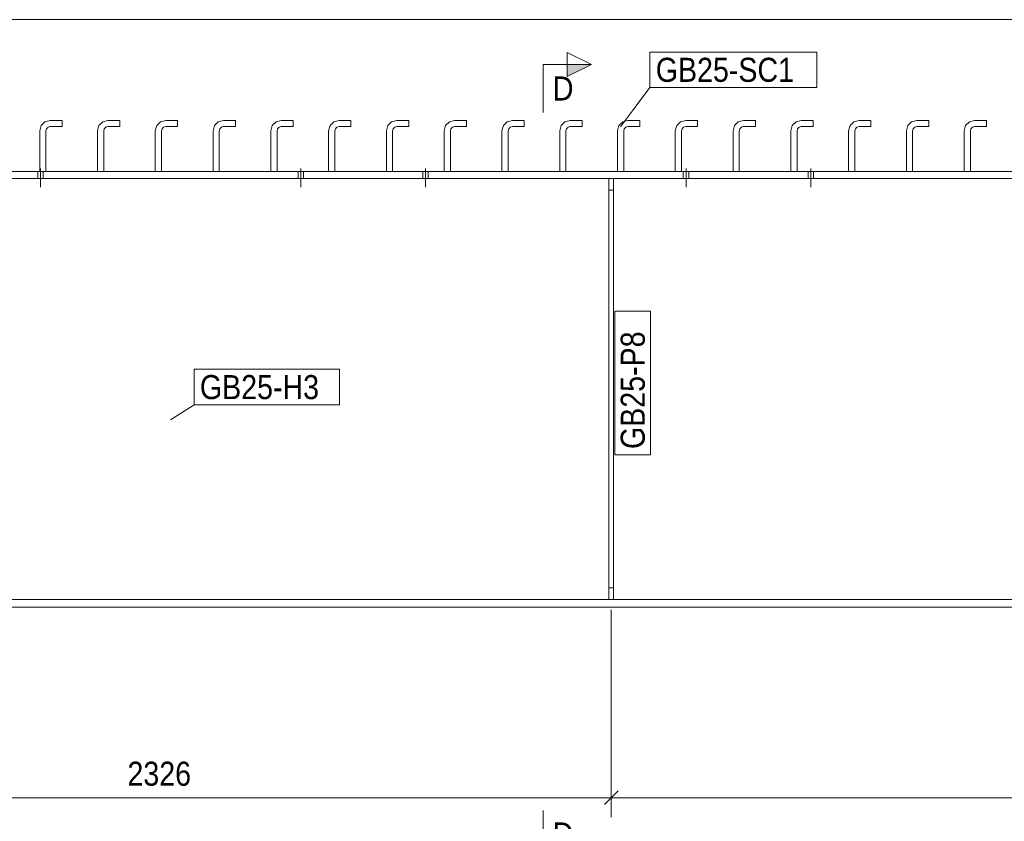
# Model space of a CAD drawing. Header units: millimetres. Extents: x 2 to 405, y 5 to 282.
# Tile 5 of 11: x 99 to 201, y 115 to 198. Entities that reach past the tile are written whole.
import ezdxf

# ---------------------------------------------------------------- set-up
doc = ezdxf.new("R2010")
doc.units = ezdxf.units.MM
for name, pattern in [('XKITLINE00', [0]), ('XKITLINE01', [4, 1, -1, 1, -1]), ('XKITLINE02', [4, 2, -2])]:
    doc.linetypes.add(name, pattern=pattern)
for name, color, linetype, lineweight in [('Bolt', 7, 'Continuous', 0), ('Part', 2, 'Continuous', 0), ('PartMark', 3, 'Continuous', 0), ('Section', 6, 'Continuous', 0), ('Z-DIMENSIONS', 1, 'Continuous', 0)]:
    doc.layers.add(name, color=color, linetype=linetype, lineweight=lineweight)
doc.styles.add('ARIAL', font='ARIAL.TTF')

# ---------------------------------------------------------------- blocks, each defined once
blk = doc.blocks.new('*A3')
at = {"layer": 'Part', "linetype": 'XKITLINE00', "lineweight": 0}
for p, q in [((197.17, 186.8), (197.56, 187.19)), ((197.56, 187.19), (198.1, 187.34)), ((198.1, 187.34), (199.34, 187.34)), ((199.34, 187.34), (199.34, 186.7)), ((197.02, 186.26), (197.17, 186.8)), ((197.02, 182.02), (197.02, 186.26)), ((197.66, 186.26), (197.72, 186.48)), ((197.66, 182.02), (197.66, 186.26)), ((197.72, 186.48), (197.88, 186.64)), ((197.88, 186.64), (198.1, 186.7)), ((198.1, 186.7), (199.34, 186.7))]:
    blk.add_line(p, q, dxfattribs=at)
at = {"layer": 'Part', "linetype": 'XKITLINE01', "lineweight": 0}
blk.add_line((197.66, 182.02), (197.02, 182.02), dxfattribs=at)
blk = doc.blocks.new('*A45')
at = {"layer": 'Part', "linetype": 'XKITLINE00', "lineweight": 0}
for p, q in [((137.17, 186.8), (137.56, 187.19)), ((137.56, 187.19), (138.1, 187.34)), ((138.1, 187.34), (139.34, 187.34)), ((139.34, 187.34), (139.34, 186.7)), ((137.02, 186.26), (137.17, 186.8)), ((137.02, 182.02), (137.02, 186.26)), ((137.66, 186.26), (137.72, 186.48)), ((137.66, 182.02), (137.66, 186.26)), ((137.72, 186.48), (137.88, 186.64)), ((137.88, 186.64), (138.1, 186.7)), ((138.1, 186.7), (139.34, 186.7))]:
    blk.add_line(p, q, dxfattribs=at)
at = {"layer": 'Part', "linetype": 'XKITLINE01', "lineweight": 0}
blk.add_line((137.66, 182.02), (137.02, 182.02), dxfattribs=at)
blk = doc.blocks.new('*A47')
at = {"layer": 'Part', "linetype": 'XKITLINE00', "lineweight": 0}
for p, q in [((384.12, 182.02), (45.32, 182.02)), ((384.1, 181.3), (45.32, 181.3)), ((383.04, 137.58), (45.32, 137.58)), ((383.02, 136.78), (60.72, 136.78))]:
    blk.add_line(p, q, dxfattribs=at)
blk = doc.blocks.new('*A48')
at = {"layer": 'Part', "linetype": 'XKITLINE01', "lineweight": 0}
for p, q in [((143.17, 186.8), (143.56, 187.19)), ((143.56, 187.19), (144.1, 187.34)), ((144.1, 187.34), (145.34, 187.34)), ((145.34, 186.7), (145.34, 187.34)), ((143.02, 186.26), (143.17, 186.8)), ((143.02, 182.02), (143.02, 186.26)), ((143.66, 186.26), (143.72, 186.48)), ((143.66, 182.02), (143.66, 186.26)), ((143.72, 186.48), (143.88, 186.64)), ((143.88, 186.64), (144.1, 186.7)), ((144.1, 186.7), (145.34, 186.7)), ((143.66, 182.02), (143.02, 182.02))]:
    blk.add_line(p, q, dxfattribs=at)
blk = doc.blocks.new('*A73')
at = {"layer": 'Part', "linetype": 'XKITLINE01', "lineweight": 0}
for p, q in [((101.17, 186.8), (101.56, 187.19)), ((101.56, 187.19), (102.1, 187.34)), ((102.1, 187.34), (103.34, 187.34)), ((103.34, 186.7), (103.34, 187.34)), ((101.02, 186.26), (101.17, 186.8)), ((101.02, 182.02), (101.02, 186.26)), ((101.66, 186.26), (101.72, 186.48)), ((101.66, 182.02), (101.66, 186.26)), ((101.72, 186.48), (101.88, 186.64)), ((101.88, 186.64), (102.1, 186.7)), ((102.1, 186.7), (103.34, 186.7)), ((101.66, 182.02), (101.02, 182.02))]:
    blk.add_line(p, q, dxfattribs=at)
blk = doc.blocks.new('*A74')
at = {"layer": 'Part', "linetype": 'XKITLINE00', "lineweight": 0}
for p, q in [((101.17, 186.8), (101.56, 187.19)), ((101.56, 187.19), (102.1, 187.34)), ((102.1, 187.34), (103.34, 187.34)), ((103.34, 187.34), (103.34, 186.7)), ((101.02, 186.26), (101.17, 186.8)), ((101.02, 182.02), (101.02, 186.26)), ((101.66, 186.26), (101.72, 186.48)), ((101.66, 182.02), (101.66, 186.26)), ((101.72, 186.48), (101.88, 186.64)), ((101.88, 186.64), (102.1, 186.7)), ((102.1, 186.7), (103.34, 186.7))]:
    blk.add_line(p, q, dxfattribs=at)
at = {"layer": 'Part', "linetype": 'XKITLINE01', "lineweight": 0}
blk.add_line((101.66, 182.02), (101.02, 182.02), dxfattribs=at)
blk = doc.blocks.new('*A75')
at = {"layer": 'Part', "linetype": 'XKITLINE01', "lineweight": 0}
for p, q in [((107.17, 186.8), (107.56, 187.19)), ((107.56, 187.19), (108.1, 187.34)), ((108.1, 187.34), (109.34, 187.34)), ((109.34, 186.7), (109.34, 187.34)), ((107.02, 186.26), (107.17, 186.8)), ((107.02, 182.02), (107.02, 186.26)), ((107.66, 186.26), (107.72, 186.48)), ((107.66, 182.02), (107.66, 186.26)), ((107.72, 186.48), (107.88, 186.64)), ((107.88, 186.64), (108.1, 186.7)), ((108.1, 186.7), (109.34, 186.7)), ((107.66, 182.02), (107.02, 182.02))]:
    blk.add_line(p, q, dxfattribs=at)
blk = doc.blocks.new('*A76')
at = {"layer": 'Part', "linetype": 'XKITLINE00', "lineweight": 0}
for p, q in [((107.17, 186.8), (107.56, 187.19)), ((107.56, 187.19), (108.1, 187.34)), ((108.1, 187.34), (109.34, 187.34)), ((109.34, 187.34), (109.34, 186.7)), ((107.02, 186.26), (107.17, 186.8)), ((107.02, 182.02), (107.02, 186.26)), ((107.66, 186.26), (107.72, 186.48)), ((107.66, 182.02), (107.66, 186.26)), ((107.72, 186.48), (107.88, 186.64)), ((107.88, 186.64), (108.1, 186.7)), ((108.1, 186.7), (109.34, 186.7))]:
    blk.add_line(p, q, dxfattribs=at)
at = {"layer": 'Part', "linetype": 'XKITLINE01', "lineweight": 0}
blk.add_line((107.66, 182.02), (107.02, 182.02), dxfattribs=at)
blk = doc.blocks.new('*A77')
at = {"layer": 'Part', "linetype": 'XKITLINE01', "lineweight": 0}
for p, q in [((113.17, 186.8), (113.56, 187.19)), ((113.56, 187.19), (114.1, 187.34)), ((114.1, 187.34), (115.34, 187.34)), ((115.34, 186.7), (115.34, 187.34)), ((113.02, 186.26), (113.17, 186.8)), ((113.02, 182.02), (113.02, 186.26)), ((113.66, 186.26), (113.72, 186.48)), ((113.66, 182.02), (113.66, 186.26)), ((113.72, 186.48), (113.88, 186.64)), ((113.88, 186.64), (114.1, 186.7)), ((114.1, 186.7), (115.34, 186.7)), ((113.66, 182.02), (113.02, 182.02))]:
    blk.add_line(p, q, dxfattribs=at)
blk = doc.blocks.new('*A78')
at = {"layer": 'Part', "linetype": 'XKITLINE00', "lineweight": 0}
for p, q in [((113.17, 186.8), (113.56, 187.19)), ((113.56, 187.19), (114.1, 187.34)), ((114.1, 187.34), (115.34, 187.34)), ((115.34, 187.34), (115.34, 186.7)), ((113.02, 186.26), (113.17, 186.8)), ((113.02, 182.02), (113.02, 186.26)), ((113.66, 186.26), (113.72, 186.48)), ((113.66, 182.02), (113.66, 186.26)), ((113.72, 186.48), (113.88, 186.64)), ((113.88, 186.64), (114.1, 186.7)), ((114.1, 186.7), (115.34, 186.7))]:
    blk.add_line(p, q, dxfattribs=at)
at = {"layer": 'Part', "linetype": 'XKITLINE01', "lineweight": 0}
blk.add_line((113.66, 182.02), (113.02, 182.02), dxfattribs=at)
blk = doc.blocks.new('*A79')
at = {"layer": 'Part', "linetype": 'XKITLINE01', "lineweight": 0}
for p, q in [((119.17, 186.8), (119.56, 187.19)), ((119.56, 187.19), (120.1, 187.34)), ((120.1, 187.34), (121.34, 187.34)), ((121.34, 186.7), (121.34, 187.34)), ((119.02, 186.26), (119.17, 186.8)), ((119.02, 182.02), (119.02, 186.26)), ((119.66, 186.26), (119.72, 186.48)), ((119.66, 182.02), (119.66, 186.26)), ((119.72, 186.48), (119.88, 186.64)), ((119.88, 186.64), (120.1, 186.7)), ((120.1, 186.7), (121.34, 186.7)), ((119.66, 182.02), (119.02, 182.02))]:
    blk.add_line(p, q, dxfattribs=at)
blk = doc.blocks.new('*A80')
at = {"layer": 'Part', "linetype": 'XKITLINE00', "lineweight": 0}
for p, q in [((119.17, 186.8), (119.56, 187.19)), ((119.56, 187.19), (120.1, 187.34)), ((120.1, 187.34), (121.34, 187.34)), ((121.34, 187.34), (121.34, 186.7)), ((119.02, 186.26), (119.17, 186.8)), ((119.02, 182.02), (119.02, 186.26)), ((119.66, 186.26), (119.72, 186.48)), ((119.66, 182.02), (119.66, 186.26)), ((119.72, 186.48), (119.88, 186.64)), ((119.88, 186.64), (120.1, 186.7)), ((120.1, 186.7), (121.34, 186.7))]:
    blk.add_line(p, q, dxfattribs=at)
at = {"layer": 'Part', "linetype": 'XKITLINE01', "lineweight": 0}
blk.add_line((119.66, 182.02), (119.02, 182.02), dxfattribs=at)
blk = doc.blocks.new('*A81')
at = {"layer": 'Part', "linetype": 'XKITLINE01', "lineweight": 0}
for p, q in [((125.17, 186.8), (125.56, 187.19)), ((125.56, 187.19), (126.1, 187.34)), ((126.1, 187.34), (127.34, 187.34)), ((127.34, 186.7), (127.34, 187.34)), ((125.02, 186.26), (125.17, 186.8)), ((125.02, 182.02), (125.02, 186.26)), ((125.66, 186.26), (125.72, 186.48)), ((125.66, 182.02), (125.66, 186.26)), ((125.72, 186.48), (125.88, 186.64)), ((125.88, 186.64), (126.1, 186.7)), ((126.1, 186.7), (127.34, 186.7)), ((125.66, 182.02), (125.02, 182.02))]:
    blk.add_line(p, q, dxfattribs=at)
blk = doc.blocks.new('*A82')
at = {"layer": 'Part', "linetype": 'XKITLINE00', "lineweight": 0}
for p, q in [((125.17, 186.8), (125.56, 187.19)), ((125.56, 187.19), (126.1, 187.34)), ((126.1, 187.34), (127.34, 187.34)), ((127.34, 187.34), (127.34, 186.7)), ((125.02, 186.26), (125.17, 186.8)), ((125.02, 182.02), (125.02, 186.26)), ((125.66, 186.26), (125.72, 186.48)), ((125.66, 182.02), (125.66, 186.26)), ((125.72, 186.48), (125.88, 186.64)), ((125.88, 186.64), (126.1, 186.7)), ((126.1, 186.7), (127.34, 186.7))]:
    blk.add_line(p, q, dxfattribs=at)
at = {"layer": 'Part', "linetype": 'XKITLINE01', "lineweight": 0}
blk.add_line((125.66, 182.02), (125.02, 182.02), dxfattribs=at)
blk = doc.blocks.new('*A83')
at = {"layer": 'Part', "linetype": 'XKITLINE01', "lineweight": 0}
for p, q in [((131.17, 186.8), (131.56, 187.19)), ((131.56, 187.19), (132.1, 187.34)), ((132.1, 187.34), (133.34, 187.34)), ((133.34, 186.7), (133.34, 187.34)), ((131.02, 186.26), (131.17, 186.8)), ((131.02, 182.02), (131.02, 186.26)), ((131.66, 186.26), (131.72, 186.48)), ((131.66, 182.02), (131.66, 186.26)), ((131.72, 186.48), (131.88, 186.64)), ((131.88, 186.64), (132.1, 186.7)), ((132.1, 186.7), (133.34, 186.7)), ((131.66, 182.02), (131.02, 182.02))]:
    blk.add_line(p, q, dxfattribs=at)
blk = doc.blocks.new('*A84')
at = {"layer": 'Part', "linetype": 'XKITLINE00', "lineweight": 0}
for p, q in [((131.17, 186.8), (131.56, 187.19)), ((131.56, 187.19), (132.1, 187.34)), ((132.1, 187.34), (133.34, 187.34)), ((133.34, 187.34), (133.34, 186.7)), ((131.02, 186.26), (131.17, 186.8)), ((131.02, 182.02), (131.02, 186.26)), ((131.66, 186.26), (131.72, 186.48)), ((131.66, 182.02), (131.66, 186.26)), ((131.72, 186.48), (131.88, 186.64)), ((131.88, 186.64), (132.1, 186.7)), ((132.1, 186.7), (133.34, 186.7))]:
    blk.add_line(p, q, dxfattribs=at)
at = {"layer": 'Part', "linetype": 'XKITLINE01', "lineweight": 0}
blk.add_line((131.66, 182.02), (131.02, 182.02), dxfattribs=at)
blk = doc.blocks.new('*A85')
at = {"layer": 'Part', "linetype": 'XKITLINE01', "lineweight": 0}
for p, q in [((137.17, 186.8), (137.56, 187.19)), ((137.56, 187.19), (138.1, 187.34)), ((138.1, 187.34), (139.34, 187.34)), ((139.34, 186.7), (139.34, 187.34)), ((137.02, 186.26), (137.17, 186.8)), ((137.02, 182.02), (137.02, 186.26)), ((137.66, 186.26), (137.72, 186.48)), ((137.66, 182.02), (137.66, 186.26)), ((137.72, 186.48), (137.88, 186.64)), ((137.88, 186.64), (138.1, 186.7)), ((138.1, 186.7), (139.34, 186.7)), ((137.66, 182.02), (137.02, 182.02))]:
    blk.add_line(p, q, dxfattribs=at)
blk = doc.blocks.new('*A86')
at = {"layer": 'Part', "linetype": 'XKITLINE00', "lineweight": 0}
for p, q in [((143.17, 186.8), (143.56, 187.19)), ((143.56, 187.19), (144.1, 187.34)), ((144.1, 187.34), (145.34, 187.34)), ((145.34, 187.34), (145.34, 186.7)), ((143.02, 186.26), (143.17, 186.8)), ((143.02, 182.02), (143.02, 186.26)), ((143.66, 186.26), (143.72, 186.48)), ((143.66, 182.02), (143.66, 186.26)), ((143.72, 186.48), (143.88, 186.64)), ((143.88, 186.64), (144.1, 186.7)), ((144.1, 186.7), (145.34, 186.7))]:
    blk.add_line(p, q, dxfattribs=at)
at = {"layer": 'Part', "linetype": 'XKITLINE01', "lineweight": 0}
blk.add_line((143.66, 182.02), (143.02, 182.02), dxfattribs=at)
blk = doc.blocks.new('*A87')
at = {"layer": 'Part', "linetype": 'XKITLINE01', "lineweight": 0}
for p, q in [((149.17, 186.8), (149.56, 187.19)), ((149.56, 187.19), (150.1, 187.34)), ((150.1, 187.34), (151.34, 187.34)), ((151.34, 186.7), (151.34, 187.34)), ((149.02, 186.26), (149.17, 186.8)), ((149.02, 182.02), (149.02, 186.26)), ((149.66, 186.26), (149.72, 186.48)), ((149.66, 182.02), (149.66, 186.26)), ((149.72, 186.48), (149.88, 186.64)), ((149.88, 186.64), (150.1, 186.7)), ((150.1, 186.7), (151.34, 186.7)), ((149.66, 182.02), (149.02, 182.02))]:
    blk.add_line(p, q, dxfattribs=at)
blk = doc.blocks.new('*A88')
at = {"layer": 'Part', "linetype": 'XKITLINE00', "lineweight": 0}
for p, q in [((149.17, 186.8), (149.56, 187.19)), ((149.56, 187.19), (150.1, 187.34)), ((150.1, 187.34), (151.34, 187.34)), ((151.34, 187.34), (151.34, 186.7)), ((149.02, 186.26), (149.17, 186.8)), ((149.02, 182.02), (149.02, 186.26)), ((149.66, 186.26), (149.72, 186.48)), ((149.66, 182.02), (149.66, 186.26)), ((149.72, 186.48), (149.88, 186.64)), ((149.88, 186.64), (150.1, 186.7)), ((150.1, 186.7), (151.34, 186.7))]:
    blk.add_line(p, q, dxfattribs=at)
at = {"layer": 'Part', "linetype": 'XKITLINE01', "lineweight": 0}
blk.add_line((149.66, 182.02), (149.02, 182.02), dxfattribs=at)
blk = doc.blocks.new('*A89')
at = {"layer": 'Part', "linetype": 'XKITLINE01', "lineweight": 0}
for p, q in [((155.17, 186.8), (155.56, 187.19)), ((155.56, 187.19), (156.1, 187.34)), ((156.1, 187.34), (157.34, 187.34)), ((157.34, 186.7), (157.34, 187.34)), ((155.02, 186.26), (155.17, 186.8)), ((155.02, 182.02), (155.02, 186.26)), ((155.66, 186.26), (155.72, 186.48)), ((155.66, 182.02), (155.66, 186.26)), ((155.72, 186.48), (155.88, 186.64)), ((155.88, 186.64), (156.1, 186.7)), ((156.1, 186.7), (157.34, 186.7)), ((155.66, 182.02), (155.02, 182.02))]:
    blk.add_line(p, q, dxfattribs=at)
blk = doc.blocks.new('*A90')
at = {"layer": 'Part', "linetype": 'XKITLINE00', "lineweight": 0}
for p, q in [((155.17, 186.8), (155.56, 187.19)), ((155.56, 187.19), (156.1, 187.34)), ((156.1, 187.34), (157.34, 187.34)), ((157.34, 187.34), (157.34, 186.7)), ((155.02, 186.26), (155.17, 186.8)), ((155.02, 182.02), (155.02, 186.26)), ((155.66, 186.26), (155.72, 186.48)), ((155.66, 182.02), (155.66, 186.26)), ((155.72, 186.48), (155.88, 186.64)), ((155.88, 186.64), (156.1, 186.7)), ((156.1, 186.7), (157.34, 186.7))]:
    blk.add_line(p, q, dxfattribs=at)
at = {"layer": 'Part', "linetype": 'XKITLINE01', "lineweight": 0}
blk.add_line((155.66, 182.02), (155.02, 182.02), dxfattribs=at)
blk = doc.blocks.new('*A91')
at = {"layer": 'Part', "linetype": 'XKITLINE01', "lineweight": 0}
for p, q in [((167.17, 186.8), (167.56, 187.19)), ((167.56, 187.19), (168.1, 187.34)), ((168.1, 187.34), (169.34, 187.34)), ((169.34, 186.7), (169.34, 187.34)), ((167.02, 186.26), (167.17, 186.8)), ((167.02, 182.02), (167.02, 186.26)), ((167.66, 186.26), (167.72, 186.48)), ((167.66, 182.02), (167.66, 186.26)), ((167.72, 186.48), (167.88, 186.64)), ((167.88, 186.64), (168.1, 186.7)), ((168.1, 186.7), (169.34, 186.7)), ((167.66, 182.02), (167.02, 182.02))]:
    blk.add_line(p, q, dxfattribs=at)
blk = doc.blocks.new('*A92')
at = {"layer": 'Part', "linetype": 'XKITLINE00', "lineweight": 0}
for p, q in [((167.17, 186.8), (167.56, 187.19)), ((167.56, 187.19), (168.1, 187.34)), ((168.1, 187.34), (169.34, 187.34)), ((169.34, 187.34), (169.34, 186.7)), ((167.02, 186.26), (167.17, 186.8)), ((167.02, 182.02), (167.02, 186.26)), ((167.66, 186.26), (167.72, 186.48)), ((167.66, 182.02), (167.66, 186.26)), ((167.72, 186.48), (167.88, 186.64)), ((167.88, 186.64), (168.1, 186.7)), ((168.1, 186.7), (169.34, 186.7))]:
    blk.add_line(p, q, dxfattribs=at)
at = {"layer": 'Part', "linetype": 'XKITLINE01', "lineweight": 0}
blk.add_line((167.66, 182.02), (167.02, 182.02), dxfattribs=at)
blk = doc.blocks.new('*A93')
at = {"layer": 'Part', "linetype": 'XKITLINE01', "lineweight": 0}
for p, q in [((173.17, 186.8), (173.56, 187.19)), ((173.56, 187.19), (174.1, 187.34)), ((174.1, 187.34), (175.34, 187.34)), ((175.34, 186.7), (175.34, 187.34)), ((173.02, 186.26), (173.17, 186.8)), ((173.02, 182.02), (173.02, 186.26)), ((173.66, 186.26), (173.72, 186.48)), ((173.66, 182.02), (173.66, 186.26)), ((173.72, 186.48), (173.88, 186.64)), ((173.88, 186.64), (174.1, 186.7)), ((174.1, 186.7), (175.34, 186.7)), ((173.66, 182.02), (173.02, 182.02))]:
    blk.add_line(p, q, dxfattribs=at)
blk = doc.blocks.new('*A94')
at = {"layer": 'Part', "linetype": 'XKITLINE00', "lineweight": 0}
for p, q in [((173.17, 186.8), (173.56, 187.19)), ((173.56, 187.19), (174.1, 187.34)), ((174.1, 187.34), (175.34, 187.34)), ((175.34, 187.34), (175.34, 186.7)), ((173.02, 186.26), (173.17, 186.8)), ((173.02, 182.02), (173.02, 186.26)), ((173.66, 186.26), (173.72, 186.48)), ((173.66, 182.02), (173.66, 186.26)), ((173.72, 186.48), (173.88, 186.64)), ((173.88, 186.64), (174.1, 186.7)), ((174.1, 186.7), (175.34, 186.7))]:
    blk.add_line(p, q, dxfattribs=at)
at = {"layer": 'Part', "linetype": 'XKITLINE01', "lineweight": 0}
blk.add_line((173.66, 182.02), (173.02, 182.02), dxfattribs=at)
blk = doc.blocks.new('*A95')
at = {"layer": 'Part', "linetype": 'XKITLINE01', "lineweight": 0}
for p, q in [((179.17, 186.8), (179.56, 187.19)), ((179.56, 187.19), (180.1, 187.34)), ((180.1, 187.34), (181.34, 187.34)), ((181.34, 186.7), (181.34, 187.34)), ((179.02, 186.26), (179.17, 186.8)), ((179.02, 182.02), (179.02, 186.26)), ((179.66, 186.26), (179.72, 186.48)), ((179.66, 182.02), (179.66, 186.26)), ((179.72, 186.48), (179.88, 186.64)), ((179.88, 186.64), (180.1, 186.7)), ((180.1, 186.7), (181.34, 186.7)), ((179.66, 182.02), (179.02, 182.02))]:
    blk.add_line(p, q, dxfattribs=at)
blk = doc.blocks.new('*A96')
at = {"layer": 'Part', "linetype": 'XKITLINE00', "lineweight": 0}
for p, q in [((179.17, 186.8), (179.56, 187.19)), ((179.56, 187.19), (180.1, 187.34)), ((180.1, 187.34), (181.34, 187.34)), ((181.34, 187.34), (181.34, 186.7)), ((179.02, 186.26), (179.17, 186.8)), ((179.02, 182.02), (179.02, 186.26)), ((179.66, 186.26), (179.72, 186.48)), ((179.66, 182.02), (179.66, 186.26)), ((179.72, 186.48), (179.88, 186.64)), ((179.88, 186.64), (180.1, 186.7)), ((180.1, 186.7), (181.34, 186.7))]:
    blk.add_line(p, q, dxfattribs=at)
at = {"layer": 'Part', "linetype": 'XKITLINE01', "lineweight": 0}
blk.add_line((179.66, 182.02), (179.02, 182.02), dxfattribs=at)
blk = doc.blocks.new('*A97')
at = {"layer": 'Part', "linetype": 'XKITLINE01', "lineweight": 0}
for p, q in [((185.17, 186.8), (185.56, 187.19)), ((185.56, 187.19), (186.1, 187.34)), ((186.1, 187.34), (187.34, 187.34)), ((187.34, 186.7), (187.34, 187.34)), ((185.02, 186.26), (185.17, 186.8)), ((185.02, 182.02), (185.02, 186.26)), ((185.66, 186.26), (185.72, 186.48)), ((185.66, 182.02), (185.66, 186.26)), ((185.72, 186.48), (185.88, 186.64)), ((185.88, 186.64), (186.1, 186.7)), ((186.1, 186.7), (187.34, 186.7)), ((185.66, 182.02), (185.02, 182.02))]:
    blk.add_line(p, q, dxfattribs=at)
blk = doc.blocks.new('*A98')
at = {"layer": 'Part', "linetype": 'XKITLINE00', "lineweight": 0}
for p, q in [((185.17, 186.8), (185.56, 187.19)), ((185.56, 187.19), (186.1, 187.34)), ((186.1, 187.34), (187.34, 187.34)), ((187.34, 187.34), (187.34, 186.7)), ((185.02, 186.26), (185.17, 186.8)), ((185.02, 182.02), (185.02, 186.26)), ((185.66, 186.26), (185.72, 186.48)), ((185.66, 182.02), (185.66, 186.26)), ((185.72, 186.48), (185.88, 186.64)), ((185.88, 186.64), (186.1, 186.7)), ((186.1, 186.7), (187.34, 186.7))]:
    blk.add_line(p, q, dxfattribs=at)
at = {"layer": 'Part', "linetype": 'XKITLINE01', "lineweight": 0}
blk.add_line((185.66, 182.02), (185.02, 182.02), dxfattribs=at)
blk = doc.blocks.new('*A99')
at = {"layer": 'Part', "linetype": 'XKITLINE01', "lineweight": 0}
for p, q in [((191.17, 186.8), (191.56, 187.19)), ((191.56, 187.19), (192.1, 187.34)), ((192.1, 187.34), (193.34, 187.34)), ((193.34, 186.7), (193.34, 187.34)), ((191.02, 186.26), (191.17, 186.8)), ((191.02, 182.02), (191.02, 186.26)), ((191.66, 186.26), (191.72, 186.48)), ((191.66, 182.02), (191.66, 186.26)), ((191.72, 186.48), (191.88, 186.64)), ((191.88, 186.64), (192.1, 186.7)), ((192.1, 186.7), (193.34, 186.7)), ((191.66, 182.02), (191.02, 182.02))]:
    blk.add_line(p, q, dxfattribs=at)
blk = doc.blocks.new('*A100')
at = {"layer": 'Part', "linetype": 'XKITLINE00', "lineweight": 0}
for p, q in [((191.17, 186.8), (191.56, 187.19)), ((191.56, 187.19), (192.1, 187.34)), ((192.1, 187.34), (193.34, 187.34)), ((193.34, 187.34), (193.34, 186.7)), ((191.02, 186.26), (191.17, 186.8)), ((191.02, 182.02), (191.02, 186.26)), ((191.66, 186.26), (191.72, 186.48)), ((191.66, 182.02), (191.66, 186.26)), ((191.72, 186.48), (191.88, 186.64)), ((191.88, 186.64), (192.1, 186.7)), ((192.1, 186.7), (193.34, 186.7))]:
    blk.add_line(p, q, dxfattribs=at)
at = {"layer": 'Part', "linetype": 'XKITLINE01', "lineweight": 0}
blk.add_line((191.66, 182.02), (191.02, 182.02), dxfattribs=at)
blk = doc.blocks.new('*A101')
at = {"layer": 'Part', "linetype": 'XKITLINE01', "lineweight": 0}
for p, q in [((197.17, 186.8), (197.56, 187.19)), ((197.56, 187.19), (198.1, 187.34)), ((198.1, 187.34), (199.34, 187.34)), ((199.34, 186.7), (199.34, 187.34)), ((197.02, 186.26), (197.17, 186.8)), ((197.02, 182.02), (197.02, 186.26)), ((197.66, 186.26), (197.72, 186.48)), ((197.66, 182.02), (197.66, 186.26)), ((197.72, 186.48), (197.88, 186.64)), ((197.88, 186.64), (198.1, 186.7)), ((198.1, 186.7), (199.34, 186.7)), ((197.66, 182.02), (197.02, 182.02))]:
    blk.add_line(p, q, dxfattribs=at)
blk = doc.blocks.new('*A103')
at = {"layer": 'Bolt', "linetype": 'XKITLINE00', "lineweight": 0}
for p, q in [((100.81, 182.02), (100.81, 181.3)), ((101.09, 182.34), (101.09, 180.42)), ((101.37, 182.02), (101.37, 181.3)), ((127.85, 182.02), (127.85, 181.3)), ((127.85, 182.02), (127.85, 181.3)), ((128.13, 182.34), (128.13, 180.42)), ((128.13, 182.34), (128.13, 180.42)), ((128.41, 182.02), (128.41, 181.3)), ((128.41, 182.02), (128.41, 181.3)), ((140.81, 182.02), (140.81, 181.3)), ((140.81, 182.02), (140.81, 181.3)), ((141.09, 182.34), (141.09, 180.42)), ((141.09, 182.34), (141.09, 180.42)), ((141.37, 182.02), (141.37, 181.3)), ((141.37, 182.02), (141.37, 181.3)), ((167.85, 182.02), (167.85, 181.3)), ((167.85, 182.02), (167.85, 181.3)), ((168.13, 182.34), (168.13, 180.42)), ((168.13, 182.34), (168.13, 180.42)), ((168.41, 182.02), (168.41, 181.3)), ((168.41, 182.02), (168.41, 181.3)), ((180.81, 182.02), (180.81, 181.3)), ((180.81, 182.02), (180.81, 181.3)), ((181.09, 182.34), (181.09, 180.42)), ((181.09, 182.34), (181.09, 180.42)), ((181.37, 182.02), (181.37, 181.3)), ((181.37, 182.02), (181.37, 181.3))]:
    blk.add_line(p, q, dxfattribs=at)
at = {"layer": 'Bolt', "linetype": 'XKITLINE02', "lineweight": 0}
for p, q in [((100.81, 182.02), (100.81, 181.3)), ((101.09, 182.34), (101.09, 180.42)), ((101.37, 182.02), (101.37, 181.3))]:
    blk.add_line(p, q, dxfattribs=at)
blk = doc.blocks.new('*A112')
at = {"layer": 'Part', "linetype": 'XKITLINE00', "lineweight": 0}
for p, q in [((160.12, 137.58), (160.12, 181.3)), ((160.6, 181.3), (160.6, 137.58)), ((160.6, 137.58), (160.12, 137.58))]:
    blk.add_line(p, q, dxfattribs=at)
at = {"layer": 'Part', "linetype": 'XKITLINE01', "lineweight": 0}
for p, q in [((160.6, 181.3), (160.12, 181.3)), ((160.12, 181.3), (160.12, 181.3)), ((160.12, 181.3), (160.12, 181.3)), ((160.6, 181.3), (160.6, 181.3)), ((160.6, 181.3), (160.6, 181.3)), ((160.12, 180.1), (160.6, 180.1)), ((160.12, 138.78), (160.6, 138.78))]:
    blk.add_line(p, q, dxfattribs=at)
blk = doc.blocks.new('*A113')
at = {"layer": 'Part', "linetype": 'XKITLINE01', "lineweight": 0}
for p, q in [((160.12, 137.58), (160.12, 181.3)), ((160.6, 181.3), (160.12, 181.3)), ((160.6, 137.58), (160.6, 181.3)), ((160.12, 180.1), (160.6, 180.1)), ((160.6, 138.78), (160.12, 138.78)), ((160.12, 137.58), (160.6, 137.58))]:
    blk.add_line(p, q, dxfattribs=at)
blk = doc.blocks.new('*A124')
at = {"layer": 'Part', "linetype": 'XKITLINE01', "lineweight": 0}
for p, q in [((161.17, 186.8), (161.56, 187.19)), ((161.56, 187.19), (162.1, 187.34)), ((162.1, 187.34), (163.34, 187.34)), ((163.34, 186.7), (163.34, 187.34)), ((161.02, 186.26), (161.17, 186.8)), ((161.02, 182.02), (161.02, 186.26)), ((161.66, 186.26), (161.72, 186.48)), ((161.66, 182.02), (161.66, 186.26)), ((161.72, 186.48), (161.88, 186.64)), ((161.88, 186.64), (162.1, 186.7)), ((162.1, 186.7), (163.34, 186.7)), ((161.66, 182.02), (161.02, 182.02))]:
    blk.add_line(p, q, dxfattribs=at)
blk = doc.blocks.new('*A125')
at = {"layer": 'Part', "linetype": 'XKITLINE00', "lineweight": 0}
for p, q in [((161.17, 186.8), (161.56, 187.19)), ((161.56, 187.19), (162.1, 187.34)), ((162.1, 187.34), (163.34, 187.34)), ((163.34, 187.34), (163.34, 186.7)), ((161.02, 186.26), (161.17, 186.8)), ((161.02, 182.02), (161.02, 186.26)), ((161.66, 186.26), (161.72, 186.48)), ((161.66, 182.02), (161.66, 186.26)), ((161.72, 186.48), (161.88, 186.64)), ((161.88, 186.64), (162.1, 186.7)), ((162.1, 186.7), (163.34, 186.7))]:
    blk.add_line(p, q, dxfattribs=at)
at = {"layer": 'Part', "linetype": 'XKITLINE01', "lineweight": 0}
blk.add_line((161.66, 182.02), (161.02, 182.02), dxfattribs=at)
blk = doc.blocks.new('*A333')
at = {"layer": 'Z-DIMENSIONS', "linetype": 'XKITLINE00', "lineweight": 0}
blk.add_line((197.34, 197.81), (203.34, 197.81), dxfattribs=at)
blk = doc.blocks.new('*A341')
at = {"layer": 'Z-DIMENSIONS', "linetype": 'XKITLINE00', "lineweight": 0}
for p, q in [((67.32, 136.5), (67.32, 114.98)), ((160.36, 136.5), (160.36, 114.98)), ((68.03, 117.69), (66.62, 116.27)), ((161.07, 117.69), (159.65, 116.27)), ((67.32, 116.98), (160.36, 116.98))]:
    blk.add_line(p, q, dxfattribs=at)
at = {"layer": 'Z-DIMENSIONS'}
for p in [(67.32, 116.98), (160.36, 116.98)]:
    blk.add_point(p, dxfattribs=at)
at = {"layer": 'Z-DIMENSIONS', "style": 'ARIAL', "width": 0.85}
blk.add_text('2326', height=2.5, dxfattribs=at).set_placement((110.13, 118.23))
blk = doc.blocks.new('*A342')
at = {"layer": 'Z-DIMENSIONS', "linetype": 'XKITLINE00', "lineweight": 0}
for p, q in [((160.36, 136.5), (160.36, 114.98)), ((253.4, 136.5), (253.4, 114.98)), ((161.07, 117.69), (159.65, 116.27)), ((254.11, 117.69), (252.69, 116.27)), ((160.36, 116.98), (253.4, 116.98))]:
    blk.add_line(p, q, dxfattribs=at)
at = {"layer": 'Z-DIMENSIONS'}
for p in [(160.36, 116.98), (253.4, 116.98)]:
    blk.add_point(p, dxfattribs=at)
at = {"layer": 'Z-DIMENSIONS', "style": 'ARIAL', "width": 0.85}
blk.add_text('2326', height=2.5, dxfattribs=at).set_placement((203.17, 118.23))
blk = doc.blocks.new('*A344')
at = {"layer": 'Section'}
for points in [[(155.8, 193.16), (158.3, 193.16), (155.8, 191.91)], [(155.8, 111.92), (158.3, 110.67), (155.8, 110.67)]]:
    blk.add_hatch(color=256, dxfattribs=at).paths.add_polyline_path(points, flags=17)
at = {"layer": 'Section', "linetype": 'XKITLINE00', "lineweight": 0}
for p, q in [((155.8, 191.91), (155.8, 194.41)), ((155.8, 194.41), (158.3, 193.16)), ((153.3, 193.16), (153.3, 188.16)), ((153.3, 193.16), (158.3, 193.16)), ((158.3, 193.16), (155.8, 191.91)), ((153.3, 110.67), (153.3, 115.67)), ((158.3, 110.67), (155.8, 111.92)), ((155.8, 111.92), (155.8, 109.42)), ((153.3, 110.67), (158.3, 110.67)), ((158.3, 110.67), (155.8, 109.42))]:
    blk.add_line(p, q, dxfattribs=at)
at = {"layer": 'Section', "style": 'ARIAL', "width": 0.85}
for p in [(154.3, 189.41), (154.3, 111.92)]:
    blk.add_text('D', height=2.5, dxfattribs=at).set_placement(p)
blk = doc.blocks.new('*A349')
at = {"layer": 'PartMark', "linetype": 'XKITLINE00', "lineweight": 0}
for p, q in [((117.05, 161.49), (132.15, 161.49)), ((117.05, 157.79), (117.05, 161.49)), ((132.15, 157.79), (132.15, 161.49)), ((114.6, 156.23), (117.05, 157.79)), ((117.05, 157.79), (132.15, 157.79))]:
    blk.add_line(p, q, dxfattribs=at)
at = {"layer": 'PartMark', "style": 'ARIAL', "width": 0.85}
blk.add_text('GB25-H3', height=2.5, dxfattribs=at).set_placement((117.65, 158.39))
blk = doc.blocks.new('*A350')
at = {"layer": 'PartMark', "linetype": 'XKITLINE00', "lineweight": 0}
for p, q in [((160.75, 152.61), (160.75, 167.52)), ((164.45, 167.52), (160.75, 167.52)), ((164.45, 152.61), (164.45, 167.52)), ((164.45, 152.61), (160.75, 152.61))]:
    blk.add_line(p, q, dxfattribs=at)
at = {"layer": 'PartMark', "style": 'ARIAL', "width": 0.85}
blk.add_text('GB25-P8', height=2.5, rotation=90.0002, dxfattribs=at).set_placement((163.85, 153.21))
blk = doc.blocks.new('*A351')
at = {"layer": 'PartMark', "linetype": 'XKITLINE00', "lineweight": 0}
for p, q in [((164.39, 194.45), (181.71, 194.45)), ((164.39, 190.75), (164.39, 194.45)), ((181.71, 190.75), (181.71, 194.45)), ((161.32, 186.67), (164.39, 190.75)), ((164.39, 190.75), (181.71, 190.75))]:
    blk.add_line(p, q, dxfattribs=at)
at = {"layer": 'PartMark', "style": 'ARIAL', "width": 0.85}
blk.add_text('GB25-SC1', height=2.5, dxfattribs=at).set_placement((164.99, 191.35))
blk = doc.blocks.new('*A362')
at = {"layer": 'Z-DIMENSIONS', "linetype": 'XKITLINE00', "lineweight": 0}
blk.add_line((95.34, 197.81), (101.34, 197.81), dxfattribs=at)
blk = doc.blocks.new('*A363')
at = {"layer": 'Z-DIMENSIONS', "linetype": 'XKITLINE00', "lineweight": 0}
blk.add_line((101.34, 197.81), (107.34, 197.81), dxfattribs=at)
blk = doc.blocks.new('*A364')
at = {"layer": 'Z-DIMENSIONS', "linetype": 'XKITLINE00', "lineweight": 0}
blk.add_line((107.34, 197.81), (113.34, 197.81), dxfattribs=at)
blk = doc.blocks.new('*A365')
at = {"layer": 'Z-DIMENSIONS', "linetype": 'XKITLINE00', "lineweight": 0}
blk.add_line((113.34, 197.81), (119.34, 197.81), dxfattribs=at)
blk = doc.blocks.new('*A366')
at = {"layer": 'Z-DIMENSIONS', "linetype": 'XKITLINE00', "lineweight": 0}
blk.add_line((119.34, 197.81), (125.34, 197.81), dxfattribs=at)
blk = doc.blocks.new('*A367')
at = {"layer": 'Z-DIMENSIONS', "linetype": 'XKITLINE00', "lineweight": 0}
blk.add_line((125.34, 197.81), (131.34, 197.81), dxfattribs=at)
blk = doc.blocks.new('*A368')
at = {"layer": 'Z-DIMENSIONS', "linetype": 'XKITLINE00', "lineweight": 0}
blk.add_line((131.34, 197.81), (137.34, 197.81), dxfattribs=at)
blk = doc.blocks.new('*A369')
at = {"layer": 'Z-DIMENSIONS', "linetype": 'XKITLINE00', "lineweight": 0}
blk.add_line((137.34, 197.81), (143.34, 197.81), dxfattribs=at)
blk = doc.blocks.new('*A370')
at = {"layer": 'Z-DIMENSIONS', "linetype": 'XKITLINE00', "lineweight": 0}
blk.add_line((143.34, 197.81), (149.34, 197.81), dxfattribs=at)
blk = doc.blocks.new('*A371')
at = {"layer": 'Z-DIMENSIONS', "linetype": 'XKITLINE00', "lineweight": 0}
blk.add_line((149.34, 197.81), (155.34, 197.81), dxfattribs=at)
blk = doc.blocks.new('*A372')
at = {"layer": 'Z-DIMENSIONS', "linetype": 'XKITLINE00', "lineweight": 0}
blk.add_line((155.34, 197.81), (161.34, 197.81), dxfattribs=at)
blk = doc.blocks.new('*A373')
at = {"layer": 'Z-DIMENSIONS', "linetype": 'XKITLINE00', "lineweight": 0}
blk.add_line((161.34, 197.81), (167.34, 197.81), dxfattribs=at)
blk = doc.blocks.new('*A374')
at = {"layer": 'Z-DIMENSIONS', "linetype": 'XKITLINE00', "lineweight": 0}
blk.add_line((167.34, 197.81), (173.34, 197.81), dxfattribs=at)
blk = doc.blocks.new('*A375')
at = {"layer": 'Z-DIMENSIONS', "linetype": 'XKITLINE00', "lineweight": 0}
blk.add_line((173.34, 197.81), (179.34, 197.81), dxfattribs=at)
blk = doc.blocks.new('*A376')
at = {"layer": 'Z-DIMENSIONS', "linetype": 'XKITLINE00', "lineweight": 0}
blk.add_line((179.34, 197.81), (185.34, 197.81), dxfattribs=at)
blk = doc.blocks.new('*A377')
at = {"layer": 'Z-DIMENSIONS', "linetype": 'XKITLINE00', "lineweight": 0}
blk.add_line((185.34, 197.81), (191.34, 197.81), dxfattribs=at)
blk = doc.blocks.new('*A378')
at = {"layer": 'Z-DIMENSIONS', "linetype": 'XKITLINE00', "lineweight": 0}
blk.add_line((191.34, 197.81), (197.34, 197.81), dxfattribs=at)

msp = doc.modelspace()

# ---------------------------------------------------------------- block references
at = {"lineweight": 0}
for name in ['*A362', '*A363', '*A364', '*A365', '*A366', '*A367', '*A368', '*A369', '*A370', '*A371', '*A372', '*A373', '*A374', '*A375', '*A376', '*A377', '*A378', '*A333', '*A344', '*A351', '*A73', '*A74', '*A75', '*A76', '*A77', '*A78', '*A79', '*A80', '*A81', '*A82', '*A83', '*A84', '*A45', '*A85', '*A48', '*A86', '*A87', '*A88', '*A89', '*A90', '*A124', '*A125', '*A91', '*A92', '*A93', '*A94', '*A95', '*A96', '*A97', '*A98', '*A99', '*A100', '*A3', '*A101', '*A47', '*A103', '*A112', '*A113', '*A350', '*A349', '*A341', '*A342']:
    msp.add_blockref(name, (0, 0), dxfattribs=at)

doc.saveas('drawing.dxf')
